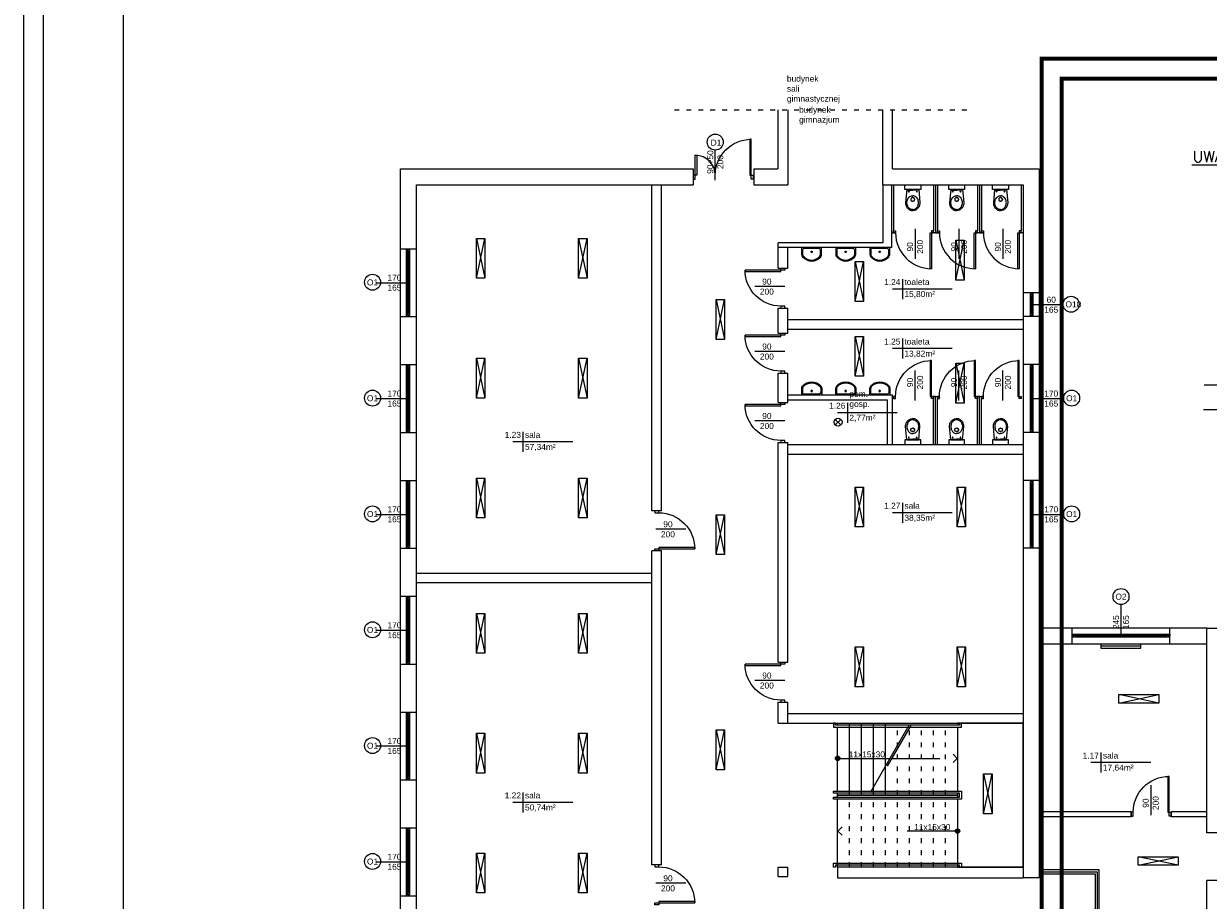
# Model space of a CAD drawing. Header units: millimetres. Extents: x 3698380 to 4312681, y 679670 to 844285.
# Tile 63 of 100: x 4041515 to 4071183, y 786914 to 808861. Entities that reach past the tile are written whole.
import ezdxf
from ezdxf.enums import TextEntityAlignment as Align
from ezdxf.lldxf.tags import DXFTag

# ---------------------------------------------------------------- set-up
doc = ezdxf.new("R2010")
doc.units = ezdxf.units.MM
doc.header["$LTSCALE"] = 10
doc.set_wipeout_variables(frame=1)
doc.linetypes.add('ACAD_ISO03W100', pattern=[30, 12, -18])
doc.linetypes.add('CHSW', pattern=[0])
for name, color, linetype, lineweight in [('253.Legenda_wodkan$0$_S_opis', 7, 'Continuous', 18), ('SAN_PRZEWODY_POWROTNE_C_O__NA_RZUCIE', 5, 'Continuous', 25), ('SAN_PRZEWODY_ZASILAJACE_C_O__NA_RZUCIE', 1, 'Continuous', 25), ('tabelka', 7, 'Continuous', 9)]:
    doc.layers.add(name, color=color, linetype=linetype, lineweight=lineweight)
for name, color, linetype in [('__INST_opisy', 3, 'Continuous'), ('A_sc_istn', 252, 'Continuous'), ('A_wymiary', 1, 'Continuous')]:
    doc.layers.add(name, color=color, linetype=linetype)
doc.styles.add('253.Legenda_wodkan$0$simplex', font='simplex.shx')
doc.styles.get("Standard").update_dxf_attribs({"font": 'arial.ttf'})
tags = doc.linetypes.add('DASHED', pattern=[19.05, 12.7, -6.35]).pattern_tags.tags
tags[6:7] = [DXFTag(74, 4), DXFTag(75, 0), DXFTag(340, '0'), DXFTag(46, 1.0), DXFTag(50, 0.0), DXFTag(44, 0.0), DXFTag(45, 0.0)]
tags[4:5] = [DXFTag(74, 4), DXFTag(75, 0), DXFTag(340, '0'), DXFTag(46, 1.0), DXFTag(50, 0.0), DXFTag(44, 0.0), DXFTag(45, 0.0)]
doc.linetypes.add('TRACKS', pattern='A,0.15,[130,ltypeshp.shx,S=0.25,R=0,X=0,Y=0],0.15', length=0.3)

# ---------------------------------------------------------------- blocks, each defined once
blk = doc.blocks.new('*U466')
at = {"color": 252}
for p, q in [((-57.5, 20), (-62.5, 20)), ((-62.5, 15), (-60, 15)), ((-60, 15), (-60, 17.5)), ((-60, 17.5), (-57.5, 17.5)), ((-55, 17.5), (-60, 17.5)), ((-60, 17.5), (-60, 12.5)), ((-60, 12.5), (-55, 12.5)), ((-57.5, 17.5), (-57.5, 20)), ((102.5, 20), (-57.5, 20)), ((-55, 12.5), (-55, 17.5)), ((100, 17.5), (-55, 17.5)), ((-55, 15), (100, 15)), ((-55, 12.5), (100, 12.5)), ((-55, 12.5), (100, 12.5)), ((105, 17.5), (100, 17.5)), ((100, 17.5), (100, 12.5)), ((100, 12.5), (105, 12.5)), ((107.5, 20), (102.5, 20)), ((102.5, 20), (102.5, 17.5)), ((102.5, 17.5), (105, 17.5)), ((105, 17.5), (105, 15)), ((105, 12.5), (105, 17.5)), ((105, 15), (107.5, 15))]:
    blk.add_line(p, q, dxfattribs=at)
for points in [[(-62.5, 20), (-62.5, 15), (-60, 15)], [(107.5, 20), (107.5, 15), (105, 15)]]:
    blk.add_lwpolyline(points, dxfattribs=at)
blk = doc.blocks.new('*U338')
at = {"color": 252}
blk.add_lwpolyline([(75, 0), (0, 0)], dxfattribs=at)
for tag, p in [('S', (30, 5)), ('H', (30, -20))]:
    blk.add_attdef(tag, text='', height=15, dxfattribs=at).set_placement(p, align=Align.CENTER)
blk = doc.blocks.new('*U461')
at = {"color": 252}
for p, q in [((-2.5, 20), (-7.5, 20)), ((-7.5, 15), (-5, 15)), ((-5, 15), (-5, 17.5)), ((-5, 17.5), (-2.5, 17.5)), ((0, 17.5), (-5, 17.5)), ((-5, 17.5), (-5, 12.5)), ((-5, 12.5), (0, 12.5)), ((-2.5, 17.5), (-2.5, 20)), ((47.5, 20), (-2.5, 20)), ((0, 12.5), (0, 17.5)), ((45, 17.5), (0, 17.5)), ((0, 15), (45, 15)), ((0, 12.5), (45, 12.5)), ((0, 12.5), (45, 12.5)), ((50, 17.5), (45, 17.5)), ((45, 17.5), (45, 12.5)), ((45, 12.5), (50, 12.5)), ((52.5, 20), (47.5, 20)), ((47.5, 20), (47.5, 17.5)), ((47.5, 17.5), (50, 17.5)), ((50, 17.5), (50, 15)), ((50, 12.5), (50, 17.5)), ((50, 15), (52.5, 15))]:
    blk.add_line(p, q, dxfattribs=at)
for points in [[(-7.5, 20), (-7.5, 15), (-5, 15)], [(52.5, 20), (52.5, 15), (50, 15)]]:
    blk.add_lwpolyline(points, dxfattribs=at)
blk = doc.blocks.new('*U462')
at = {"color": 252}
for p, q in [((-95, 20), (-100, 20)), ((-100, 15), (-97.5, 15)), ((-97.5, 15), (-97.5, 17.5)), ((-97.5, 17.5), (-95, 17.5)), ((-92.5, 17.5), (-97.5, 17.5)), ((-97.5, 17.5), (-97.5, 12.5)), ((-97.5, 12.5), (-92.5, 12.5)), ((-95, 17.5), (-95, 20)), ((140, 20), (-95, 20)), ((-92.5, 12.5), (-92.5, 17.5)), ((137.5, 17.5), (-92.5, 17.5)), ((-92.5, 15), (137.5, 15)), ((-92.5, 12.5), (137.5, 12.5)), ((-92.5, 12.5), (137.5, 12.5)), ((142.5, 17.5), (137.5, 17.5)), ((137.5, 17.5), (137.5, 12.5)), ((137.5, 12.5), (142.5, 12.5)), ((145, 20), (140, 20)), ((140, 20), (140, 17.5)), ((140, 17.5), (142.5, 17.5)), ((142.5, 17.5), (142.5, 15)), ((142.5, 12.5), (142.5, 17.5)), ((142.5, 15), (145, 15))]:
    blk.add_line(p, q, dxfattribs=at)
for points in [[(-100, 20), (-100, 15), (-97.5, 15)], [(145, 20), (145, 15), (142.5, 15)]]:
    blk.add_lwpolyline(points, dxfattribs=at)
blk = doc.blocks.new('*U259')
at = {"color": 252}
blk.add_lwpolyline([(75, 0), (0, 0)], dxfattribs=at)
for tag, p in [('H', (30, 20)), ('S', (30, -5))]:
    blk.add_attdef(tag, text='', height=15, rotation=180, dxfattribs=at).set_placement(p, align=Align.CENTER)
blk = doc.blocks.new('*U212')
blk.add_lwpolyline([(90, 105), (390, 105), (390, -75), (90, -75)], close=True)
blk.add_wipeout([(80, 285), (85, 285), (85, 280), (395, 280), (395, 285), (400, 285), (400, 275), (80, 275)])
for points in [[(-75, 285), (-75, -75), (90, -75), (90, 285)], [(80, 285), (85, 285), (85, 280), (395, 280), (395, 285), (400, 285), (400, 275), (80, 275)], [(90, 285), (390, 285), (390, 105), (90, 105)]]:
    blk.add_lwpolyline(points, close=True)
for points in [[(400, 115), (400, 110), (85, 110), (85, 100), (400, 100), (400, 95), (80, 95), (80, 115)], [(80, -75), (85, -75), (85, -70), (395, -70), (395, -75), (400, -75), (400, -65), (80, -65)]]:
    blk.add_wipeout(points)
for points in [[(400, 110), (85, 110), (85, 100), (400, 100), (400, 95), (80, 95), (80, 115), (400, 115)], [(80, -75), (85, -75), (85, -70), (395, -70), (395, -75), (400, -75), (400, -65), (80, -65)]]:
    blk.add_lwpolyline(points, close=True)
blk = doc.blocks.new('*U198')
h = blk.add_hatch(color=256)
h.dxf.hatch_style = 1
h.paths.add_polyline_path([(5.6, 0, 1), (-5.6, 0, 1)])
at = {"linetype": 'ACAD_ISO03W100', "lineweight": 15}
for q in [(-289, 10.6), (-289, -10.6)]:
    blk.add_line((-299.6, 0), q, dxfattribs=at)
at = {"linetype": 'ACAD_ISO03W100'}
blk.add_line((-135.6, 0), (-299.6, 0), dxfattribs=at)
blk.add_line((-5.6, 0), (-130.6, 0))
blk.add_lwpolyline([(-184.2, -84.2), (-87, 84.2)], dxfattribs=at)
blk.add_lwpolyline([(-179.2, -84.2), (-82, 84.2)])
at = {"ltscale": 100}
blk.add_circle((0, 0), 5.61, dxfattribs=at)
blk.add_attdef('OPIS_SCHODÓW', text='', height=15, rotation=180).set_placement((-73.1, -10), align=Align.MIDDLE_CENTER)
blk = doc.blocks.new('*U199')
h = blk.add_hatch(color=256)
h.dxf.hatch_style = 1
h.paths.add_polyline_path([(5.6, 0, 1), (-5.6, 0, 1)])
at = {"linetype": 'ACAD_ISO03W100', "lineweight": 15}
for q in [(-289, 10.6), (-289, -10.6)]:
    blk.add_line((-299.6, 0), q, dxfattribs=at)
at = {"linetype": 'ACAD_ISO03W100'}
blk.add_line((-5.6, 0), (-299.6, 0), dxfattribs=at)
at = {"ltscale": 100}
blk.add_circle((0, 0), 5.61, dxfattribs=at)
blk.add_attdef('OPIS_SCHODÓW', text='', height=15).set_placement((-63.1, 10), align=Align.MIDDLE_CENTER)
blk = doc.blocks.new('*U469')
at = {"color": 252}
for points in [[(35, 900), (35, 0), (0, 0), (0, 900)], [(-50, -100), (0, -100), (0, 0), (-50, 0)], [(950, 0), (950, -100), (900, -100), (900, 0)]]:
    blk.add_lwpolyline(points, close=True, dxfattribs=at)
blk.add_arc((0, 0), 900, 0, 90, dxfattribs=at)
blk = doc.blocks.new('A$C06B75830')
blk.add_lwpolyline([(-72.7, 30), (-94.5, 30), (-94.5, -30), (-73.8, -30)])
blk.add_lwpolyline([(-81, -27), (-73.8, -27, 0.181953), (-68.1, -24.8, 0.455925), (-68.3, 25.1, 0.203273), (-74.3, 27), (-85.8, 27, 0.340204), (-91.5, 22.6), (-91.5, -22.6, 0.429071), (-86.9, -27)], format="xyb", close=True)
blk.add_lwpolyline([(-87.4, -30, 0.01945), (-86.8, -30), (-81, -30), (-73.8, -30, 0.181953), (-66.1, -27.1, 0.455925), (-66.4, 27.4, 0.199786), (-74.5, 30), (-85.8, 30)], format="xyb")
blk.add_circle((-81.5, -0.2), 2.32)
blk = doc.blocks.new('A$C2A952524')
for p, q in [((-6.5, -22.6), (26.5, -19.5)), ((-6.5, -52.4), (-6.5, -22.6)), ((-5, -22.9), (-5, -37.5)), ((12.4, -28.9), (11.1, -30.6)), ((14, -27.3), (12.4, -28.9)), ((15.7, -26.1), (14, -27.3)), ((17.3, -25.1), (15.7, -26.1)), ((19.5, -24.2), (17.3, -25.1)), ((21.6, -23.6), (19.5, -24.2)), ((24.4, -23.1), (21.6, -23.6)), ((26.7, -23), (24.4, -23.1)), ((26.5, -19.5), (30.1, -19.8)), ((28.9, -23.1), (26.7, -23)), ((31, -23.5), (28.9, -23.1)), ((30.1, -19.8), (32, -20.2)), ((33.1, -24.1), (31, -23.5)), ((32, -20.2), (33.8, -20.8)), ((35.2, -25), (33.1, -24.1)), ((33.8, -20.8), (35.7, -21.5)), ((36.6, -25.7), (35.2, -25)), ((35.7, -21.5), (37.4, -22.4)), ((38.5, -27), (36.6, -25.7)), ((37.4, -22.4), (39.1, -23.5)), ((40.3, -28.6), (38.5, -27)), ((39.1, -23.5), (40.6, -24.8)), ((41, -29.5), (40.3, -28.6)), ((40.6, -24.8), (42, -26.2)), ((42.2, -31.1), (41, -29.5)), ((42, -26.2), (43.2, -27.7)), ((43.2, -27.7), (44.2, -29.2)), ((44.2, -29.2), (45.1, -30.9)), ((-6.5, -52.4), (26.5, -55.5)), ((-5, -52.1), (-5, -37.5)), ((9.1, -35.7), (9, -37.5)), ((9.1, -39.3), (9, -37.5)), ((9.4, -34.3), (9.1, -35.7)), ((9.4, -40.7), (9.1, -39.3)), ((10.1, -32.5), (9.4, -34.3)), ((10.1, -42.5), (9.4, -40.7)), ((11.1, -30.6), (10.1, -32.5)), ((11.1, -44.4), (10.1, -42.5)), ((12.4, -46.1), (11.1, -44.4)), ((14, -47.7), (12.4, -46.1)), ((14, -37.5), (14, -36.5)), ((14, -37.5), (14, -38.5)), ((15.7, -48.9), (14, -47.7)), ((17.3, -49.9), (15.7, -48.9)), ((19.5, -50.8), (17.3, -49.9)), ((17.5, -33), (19.5, -33)), ((17.5, -42), (19.5, -42)), ((21.6, -51.4), (19.5, -50.8)), ((24.4, -51.9), (21.6, -51.4)), ((23, -36.5), (23, -37.5)), ((23, -38.5), (23, -37.5)), ((26.7, -52), (24.4, -51.9)), ((26.5, -55.5), (30.1, -55.2)), ((28.9, -51.9), (26.7, -52)), ((31, -51.5), (28.9, -51.9)), ((30.1, -55.2), (32, -54.8)), ((33.1, -50.9), (31, -51.5)), ((32, -54.8), (33.8, -54.2)), ((35.2, -50), (33.1, -50.9)), ((33.8, -54.2), (35.7, -53.5)), ((36.6, -49.4), (35.2, -50)), ((35.7, -53.5), (37.4, -52.6)), ((38.5, -48.1), (36.6, -49.4)), ((37.4, -52.6), (39.1, -51.5)), ((40.3, -46.4), (38.5, -48.1)), ((39.1, -51.5), (40.6, -50.2)), ((41, -45.6), (40.3, -46.4)), ((40.6, -50.2), (42, -48.8)), ((42.2, -43.9), (41, -45.6)), ((42, -48.8), (43.2, -47.4)), ((42.9, -32.5), (42.2, -31.1)), ((42.9, -42.5), (42.2, -43.9)), ((43.3, -33.5), (42.9, -32.5)), ((43.3, -41.5), (42.9, -42.5)), ((43.2, -47.4), (44.2, -45.8)), ((43.8, -35.3), (43.3, -33.5)), ((43.8, -39.7), (43.3, -41.5)), ((44, -37.2), (43.8, -35.3)), ((44, -37.8), (43.8, -39.7)), ((44, -37.5), (44, -37.2)), ((44, -37.5), (44, -37.8)), ((44.2, -45.8), (45.1, -44.1)), ((45.1, -30.9), (45.7, -32.5)), ((45.1, -44.1), (45.7, -42.5)), ((45.7, -32.5), (46.1, -34.2)), ((45.7, -42.5), (46.1, -40.8)), ((46.1, -34.2), (46.4, -35.9)), ((46.1, -40.8), (46.4, -39.1)), ((46.4, -35.9), (46.5, -37.5)), ((46.4, -39.1), (46.5, -37.5))]:
    blk.add_line(p, q)
for centre in [(-0.9, -27.6), (-0.9, -47.4)]:
    blk.add_circle(centre, 0.965)
for centre, start, end in [((17.5, -36.5), 90, 180), ((17.5, -38.5), 180, 270), ((19.5, -36.5), 0, 90), ((19.5, -38.5), 270, 0)]:
    blk.add_arc(centre, 3.5, start, end)
blk = doc.blocks.new('*U470')
at = {"color": 252}
for points in [[(35, 900), (35, 0), (0, 0), (0, 900)], [(-50, -50), (0, -50), (0, 0), (-50, 0)], [(950, 0), (950, -50), (900, -50), (900, 0)]]:
    blk.add_lwpolyline(points, close=True, dxfattribs=at)
blk.add_arc((0, 0), 900, 0, 90, dxfattribs=at)
blk = doc.blocks.new('*U194')
blk.add_arc((0, 0), 500, 0, 90)
blk.add_wipeout([(0, 500), (35, 500), (35, 0), (0, 0)])
blk.add_wipeout([(0, 500), (35, 500), (35, 0), (0, 0)])
blk.add_wipeout([(0, 500), (35, 500), (35, 0), (0, 0)])
for points in [[(35, 500), (35, 0), (0, 0), (0, 500)], [(-50, -100), (0, -100), (0, 0), (-50, 0)]]:
    blk.add_lwpolyline(points, close=True)
blk = doc.blocks.new('*U193')
blk.add_arc((0, 0), 900, 0, 90)
blk.add_wipeout([(0, 900), (35, 900), (35, 0), (0, 0)])
blk.add_wipeout([(0, 900), (35, 900), (35, 0), (0, 0)])
blk.add_wipeout([(0, 900), (35, 900), (35, 0), (0, 0)])
for points in [[(35, 900), (35, 0), (0, 0), (0, 900)], [(-50, -100), (0, -100), (0, 0), (-50, 0)]]:
    blk.add_lwpolyline(points, close=True)
blk = doc.blocks.new('d')
at = {"layer": 'A_sc_istn', "color": 252, "linetype": 'ACAD_ISO03W100'}
blk.add_lwpolyline([(3709175.85, 806702.02), (3716675.85, 806702.02)], dxfattribs=at)
at = {"layer": 'A_sc_istn', "color": 252}
for points in [[(3711764.74, 806702.02), (3711764.74, 805227.02)], [(3712014.74, 806702.02), (3712014.74, 804827.02)], [(3714384.92, 806702.02), (3714384.92, 804827.02)], [(3714634.96, 805227.02), (3714634.94, 806702.02)], [(3709014.74, 780227.02), (3702314.74, 780227.02), (3702314.74, 805227.02), (3709649.74, 805227.02)], [(3709649.74, 805227.02), (3709649.74, 804827.02)], [(3711164.74, 805227.04), (3711164.74, 804827.04)], [(3711164.74, 805227.02), (3711764.74, 805227.02)], [(3714634.96, 805227.02), (3718314.74, 805227.02), (3718314.74, 787477.02)], [(3708614.74, 780627.02), (3702714.74, 780627.02), (3702714.74, 804827.02), (3709649.74, 804827.02)], [(3708614.74, 796665.5), (3708614.74, 804827.02)], [(3708854.74, 796665.5), (3708854.74, 804827.02)], [(3714394.96, 804827.02), (3714394.96, 803377.02), (3711774.74, 803377.02)], [(3714614.74, 804827.02), (3714614.74, 803257.02), (3711774.74, 803257.02)], [(3714384.92, 804827.02), (3717914.74, 804827.02), (3717914.74, 787477.02)], [(3714614.74, 804827.02), (3714614.74, 803627.02), (3714690.18, 803627.02)], [(3714664.74, 804827.02), (3714664.74, 803677.02), (3714690.18, 803677.02)], [(3715714.74, 804827.02), (3715714.74, 803627.02), (3715639.3, 803627.02)], [(3715664.74, 804827.02), (3715664.74, 803677.02), (3715639.3, 803677.02)], [(3715714.74, 804827.02), (3715714.74, 803627.02), (3715790.18, 803627.02)], [(3715764.74, 804827.02), (3715764.74, 803677.02), (3715790.18, 803677.02)], [(3716814.74, 804827.02), (3716814.74, 803627.02), (3716739.3, 803627.02)], [(3716764.74, 804827.02), (3716764.74, 803677.02), (3716739.3, 803677.02)], [(3716814.74, 804827.02), (3716814.74, 803627.02), (3716890.18, 803627.02)], [(3716864.74, 804827.02), (3716864.74, 803677.02), (3716890.18, 803677.02)], [(3717914.74, 804827.02), (3717914.74, 803627.02), (3717839.3, 803627.02)], [(3717864.74, 804827.02), (3717864.74, 803677.02), (3717839.3, 803677.02)], [(3704220.46, 803486.39), (3704432.59, 802486.39)], [(3704220.46, 802486.39), (3704432.59, 803486.39)], [(3706776.66, 803486.39), (3706988.79, 802486.39)], [(3706776.66, 802486.39), (3706988.79, 803486.39)], [(3716221, 803443.34), (3716433.14, 802443.34)], [(3716221, 802443.34), (3716433.14, 803443.34)], [(3702314.74, 803227.02), (3702714.74, 803227.02)], [(3711774.74, 802740.7), (3711774.74, 803377.02)], [(3712014.74, 802740.7), (3712014.74, 803257.02)], [(3713699.7, 802908.49), (3713911.83, 801908.49)], [(3713699.7, 801908.49), (3713911.83, 802908.49)], [(3711774.74, 802740.7), (3712014.74, 802740.7)], [(3716136.39, 802216.74), (3714636.39, 802216.74)], [(3714886.39, 802466.74), (3714886.39, 801966.74)], [(3710218.34, 801956.3), (3710430.47, 800956.3)], [(3710218.34, 800956.3), (3710430.47, 801956.3)], [(3718314.78, 802127.02), (3717914.78, 802127.02)], [(3711774.74, 801114.13), (3711774.74, 801740.7)], [(3711774.74, 801740.7), (3712014.74, 801740.7)], [(3712014.74, 801114.13), (3712014.74, 801740.7)], [(3702314.76, 801527.02), (3702714.76, 801527.02)], [(3712014.74, 801457.02), (3717914.74, 801457.02)], [(3718314.78, 801527.02), (3717914.78, 801527.02)], [(3711774.74, 801114.13), (3712014.74, 801114.13)], [(3712014.74, 801217.02), (3717914.74, 801217.02)], [(3713699.7, 801033.57), (3713911.83, 800033.57)], [(3713699.7, 800033.57), (3713911.83, 801033.57)], [(3714886.39, 800976.18), (3714886.39, 800476.18)], [(3704220.46, 800486.39), (3704432.59, 799486.39)], [(3704220.46, 799486.39), (3704432.59, 800486.39)], [(3706776.66, 800486.39), (3706988.79, 799486.39)], [(3706776.66, 799486.39), (3706988.79, 800486.39)], [(3716136.39, 800726.18), (3714636.39, 800726.18)], [(3702314.74, 800327.02), (3702714.74, 800327.02)], [(3716221, 800357.92), (3716433.14, 799357.92)], [(3716221, 799357.92), (3716433.14, 800357.92)], [(3718314.74, 800327.02), (3717914.74, 800327.02)], [(3711774.74, 799376.77), (3711774.74, 800114.13)], [(3711774.74, 800114.13), (3712014.74, 800114.13)], [(3712014.74, 799376.77), (3712014.74, 800114.13)], [(3714634.96, 798327.02), (3714634.96, 799557.02), (3712014.74, 799557.02)], [(3711774.74, 799376.77), (3712014.74, 799376.77)], [(3714514.96, 798327.02), (3714514.96, 799437.02), (3712014.74, 799437.02)], [(3713508.74, 799370.34), (3713508.74, 798870.34)], [(3715714.74, 798327.02), (3715714.74, 799527.02), (3715639.3, 799527.02)], [(3715664.74, 798327.02), (3715664.74, 799477.02), (3715639.3, 799477.02)], [(3715714.74, 798327.02), (3715714.74, 799527.02), (3715790.18, 799527.02)], [(3715764.74, 798327.02), (3715764.74, 799477.02), (3715790.18, 799477.02)], [(3716814.74, 798327.02), (3716814.74, 799527.02), (3716739.3, 799527.02)], [(3716764.74, 798327.02), (3716764.74, 799477.02), (3716739.3, 799477.02)], [(3716814.74, 798327.02), (3716814.74, 799527.02), (3716890.18, 799527.02)], [(3716864.74, 798327.02), (3716864.74, 799477.02), (3716890.18, 799477.02)], [(3713203.56, 798955.69), (3713344.98, 798814.27)], [(3713344.98, 798955.69), (3713203.56, 798814.27)], [(3714758.74, 799120.34), (3713258.74, 799120.34)], [(3702314.76, 798627.02), (3702714.76, 798627.02)], [(3706633.81, 798390.01), (3705133.81, 798390.01)], [(3705383.81, 798640.01), (3705383.81, 798140.01)], [(3711774.74, 792877.01), (3711774.74, 798376.77)], [(3711774.74, 798376.77), (3712014.74, 798376.77)], [(3712014.74, 792877.01), (3712014.74, 798376.77)], [(3718314.72, 798627.02), (3717914.72, 798627.02)], [(3712014.74, 798327.02), (3717914.74, 798327.02)], [(3712014.74, 798087.02), (3717914.74, 798087.02)], [(3704220.46, 797486.39), (3704432.59, 796486.39)], [(3704220.46, 796486.39), (3704432.59, 797486.39)], [(3706776.66, 797486.39), (3706988.79, 796486.39)], [(3706776.66, 796486.39), (3706988.79, 797486.39)], [(3702314.74, 797427.02), (3702714.74, 797427.02)], [(3713699.7, 797260.22), (3713911.83, 796260.22)], [(3713699.7, 796260.22), (3713911.83, 797260.22)], [(3716255.89, 797260.22), (3716468.02, 796260.22)], [(3716255.89, 796260.22), (3716468.02, 797260.22)], [(3718314.74, 797427.02), (3717914.74, 797427.02)], [(3722514.74, 788607.02), (3722514.74, 793727.02), (3744014.74, 793727.02), (3744014.74, 797027.02)], [(3708854.74, 796665.5), (3708614.74, 796665.5)], [(3716136.39, 796615.49), (3714636.39, 796615.49)], [(3714886.39, 796865.49), (3714886.39, 796365.49)], [(3710218.34, 796567.89), (3710430.47, 795567.89)], [(3710218.34, 795567.89), (3710430.47, 796567.89)], [(3702314.76, 795727.02), (3702714.76, 795727.02)], [(3718314.72, 795727.02), (3717914.72, 795727.02)], [(3708614.74, 787800.4), (3708614.74, 795665.5)], [(3708854.74, 795665.5), (3708614.74, 795665.5)], [(3708854.74, 787800.4), (3708854.74, 795665.5)], [(3702714.74, 795107.07), (3708614.74, 795107.07)], [(3702714.74, 794867.07), (3708614.74, 794867.07)], [(3702314.74, 794527.02), (3702714.74, 794527.02)], [(3704220.46, 794097.98), (3704432.59, 793097.98)], [(3704220.46, 793097.98), (3704432.59, 794097.98)], [(3706776.66, 794097.98), (3706988.79, 793097.98)], [(3706776.66, 793097.98), (3706988.79, 794097.98)], [(3722514.74, 793727.02), (3718314.74, 793727.02)], [(3719134.42, 793327.02), (3719134.42, 793727.02)], [(3721584.42, 793327.02), (3721584.42, 793727.02)], [(3722514.74, 793327.02), (3718314.74, 793327.02)], [(3713699.7, 793260.22), (3713911.83, 792260.22)], [(3713699.7, 792260.22), (3713911.83, 793260.22)], [(3716255.89, 793260.22), (3716468.02, 792260.22)], [(3716255.89, 792260.22), (3716468.02, 793260.22)], [(3702314.76, 792827.02), (3702714.76, 792827.02)], [(3711774.74, 792877.01), (3712014.74, 792877.01)], [(3711774.74, 791347.02), (3711774.74, 791877.01)], [(3711774.74, 791877.01), (3712014.74, 791877.01)], [(3712014.74, 791347.02), (3712014.74, 791877.01)], [(3720309.27, 791852.42), (3721309.27, 792064.55)], [(3721309.27, 791852.42), (3720309.27, 792064.55)], [(3702314.74, 791627.02), (3702714.74, 791627.02)], [(3712014.74, 791587.02), (3717914.74, 791587.02)], [(3711774.74, 791347.02), (3717914.74, 791347.02)], [(3704220.46, 791097.98), (3704432.59, 790097.98)], [(3704220.46, 790097.98), (3704432.59, 791097.98)], [(3706776.66, 791097.98), (3706988.79, 790097.98)], [(3706776.66, 790097.98), (3706988.79, 791097.98)], [(3710218.34, 791179.48), (3710430.47, 790179.48)], [(3710218.34, 790179.48), (3710430.47, 791179.48)], [(3721107.72, 790361.41), (3719607.72, 790361.41)], [(3719857.72, 790611.41), (3719857.72, 790111.41)], [(3702314.76, 789927.02), (3702714.76, 789927.02)], [(3705383.81, 789613.31), (3705383.81, 789113.31)], [(3706633.81, 789363.31), (3705133.81, 789363.31)], [(3720616.18, 789127.02), (3718314.74, 789127.02)], [(3720616.18, 789007.02), (3718314.74, 789007.02)], [(3720616.18, 789007.02), (3720616.18, 789127.02)], [(3722514.74, 789127.02), (3721616.18, 789127.02)], [(3721616.18, 789007.02), (3721616.18, 789127.02)], [(3722514.74, 789007.02), (3721616.18, 789007.02)], [(3702314.74, 788727.02), (3702714.74, 788727.02)], [(3722914.74, 788607.02), (3722514.74, 788607.02)], [(3704220.46, 788097.98), (3704432.59, 787097.98)], [(3704220.46, 787097.98), (3704432.59, 788097.98)], [(3706776.66, 788097.98), (3706988.79, 787097.98)], [(3706776.66, 787097.98), (3706988.79, 788097.98)], [(3720790, 787793.16), (3721790, 788005.3)], [(3721790, 787793.16), (3720790, 788005.3)], [(3708854.74, 787800.4), (3708614.74, 787800.4)], [(3711774.74, 787507.02), (3711774.74, 787747.02)], [(3711774.74, 787747.02), (3712014.74, 787747.02)], [(3712014.74, 787507.02), (3712014.74, 787747.02)], [(3711774.74, 787507.02), (3712014.74, 787507.02)], [(3718314.74, 787477.02), (3717914.74, 787477.02)], [(3719814.74, 787677.02), (3718314.74, 787677.02)], [(3718314.74, 787627.02), (3719764.74, 787627.02), (3719764.74, 783327.02)], [(3718314.74, 787577.02), (3719714.74, 787577.02), (3719714.74, 783327.02)], [(3719814.74, 784827.02), (3719814.74, 787677.02)], [(3726964.74, 781227.02), (3722514.74, 781227.02), (3722514.74, 787407.02)], [(3722914.74, 787407.02), (3722514.74, 787407.02)], [(3702314.76, 787027.02), (3702714.76, 787027.02)]]:
    blk.add_lwpolyline(points, dxfattribs=at)
for points in [[(3714945.62, 804711.04), (3714945.62, 804827.02), (3715344.22, 804827.02), (3715344.22, 804711.04)], [(3716045.62, 804711.04), (3716045.62, 804827.02), (3716444.22, 804827.02), (3716444.22, 804711.04)], [(3717145.62, 804711.04), (3717145.62, 804827.02), (3717544.22, 804827.02), (3717544.22, 804711.04)], [(3704432.59, 803486.39), (3704432.59, 802486.39), (3704220.46, 802486.39), (3704220.46, 803486.39)], [(3706988.79, 803486.39), (3706988.79, 802486.39), (3706776.66, 802486.39), (3706776.66, 803486.39)], [(3716433.14, 803443.34), (3716433.14, 802443.34), (3716221, 802443.34), (3716221, 803443.34)], [(3713911.83, 802908.49), (3713911.83, 801908.49), (3713699.7, 801908.49), (3713699.7, 802908.49)], [(3710430.47, 801956.3), (3710430.47, 800956.3), (3710218.34, 800956.3), (3710218.34, 801956.3)], [(3713911.83, 801033.57), (3713911.83, 800033.57), (3713699.7, 800033.57), (3713699.7, 801033.57)], [(3704432.59, 800486.39), (3704432.59, 799486.39), (3704220.46, 799486.39), (3704220.46, 800486.39)], [(3706988.79, 800486.39), (3706988.79, 799486.39), (3706776.66, 799486.39), (3706776.66, 800486.39)], [(3716433.14, 800357.92), (3716433.14, 799357.92), (3716221, 799357.92), (3716221, 800357.92)], [(3714945.62, 798443), (3714945.62, 798327.02), (3715344.22, 798327.02), (3715344.22, 798443)], [(3716045.62, 798443), (3716045.62, 798327.02), (3716444.22, 798327.02), (3716444.22, 798443)], [(3717145.62, 798443), (3717145.62, 798327.02), (3717544.22, 798327.02), (3717544.22, 798443)], [(3704432.59, 797486.39), (3704432.59, 796486.39), (3704220.46, 796486.39), (3704220.46, 797486.39)], [(3706988.79, 797486.39), (3706988.79, 796486.39), (3706776.66, 796486.39), (3706776.66, 797486.39)], [(3713911.83, 797260.22), (3713911.83, 796260.22), (3713699.7, 796260.22), (3713699.7, 797260.22)], [(3716468.02, 797260.22), (3716468.02, 796260.22), (3716255.89, 796260.22), (3716255.89, 797260.22)], [(3710430.47, 796567.89), (3710430.47, 795567.89), (3710218.34, 795567.89), (3710218.34, 796567.89)], [(3704432.59, 794097.98), (3704432.59, 793097.98), (3704220.46, 793097.98), (3704220.46, 794097.98)], [(3706988.79, 794097.98), (3706988.79, 793097.98), (3706776.66, 793097.98), (3706776.66, 794097.98)], [(3720859.42, 793327.02), (3719859.42, 793327.02), (3719859.42, 793227.02), (3720859.42, 793227.02)], [(3713911.83, 793260.22), (3713911.83, 792260.22), (3713699.7, 792260.22), (3713699.7, 793260.22)], [(3716468.02, 793260.22), (3716468.02, 792260.22), (3716255.89, 792260.22), (3716255.89, 793260.22)], [(3720309.27, 792064.55), (3721309.27, 792064.55), (3721309.27, 791852.42), (3720309.27, 791852.42)], [(3704432.59, 791097.98), (3704432.59, 790097.98), (3704220.46, 790097.98), (3704220.46, 791097.98)], [(3706988.79, 791097.98), (3706988.79, 790097.98), (3706776.66, 790097.98), (3706776.66, 791097.98)], [(3710430.47, 791179.48), (3710430.47, 790179.48), (3710218.34, 790179.48), (3710218.34, 791179.48)], [(3704432.59, 788097.98), (3704432.59, 787097.98), (3704220.46, 787097.98), (3704220.46, 788097.98)], [(3706988.79, 788097.98), (3706988.79, 787097.98), (3706776.66, 787097.98), (3706776.66, 788097.98)], [(3720790, 788005.3), (3721790, 788005.3), (3721790, 787793.16), (3720790, 787793.16)]]:
    blk.add_lwpolyline(points, close=True, dxfattribs=at)
at = {"layer": 'A_sc_istn', "color": 252, "linetype": 'TRACKS', "ltscale": 20}
blk.add_lwpolyline([(3720859.42, 793277.02), (3719859.42, 793277.02)], dxfattribs=at)
at = {"layer": 'A_sc_istn', "color": 252}
for centre, radius in [((3701615.72, 802387.2), 200), ((3719110.34, 801836.03), 200), ((3701615.72, 799487.2), 200), ((3719125.17, 799486.92), 200), ((3713274.27, 798884.98), 100), ((3701615.72, 796587.2), 200), ((3719125.17, 796586.92), 200), ((3720360.72, 794518.12), 200), ((3701615.72, 793687.2), 200), ((3701615.72, 790787.2), 200), ((3701615.72, 787887.2), 200)]:
    blk.add_circle(centre, radius, dxfattribs=at)
for name, p, xscale, yscale, zscale, rotation in [('A$C2A952524', (3715519.76, 804645.73), 10, 10, 10, 270), ('A$C2A952524', (3716619.76, 804645.73), 10, 10, 10, 270), ('A$C2A952524', (3717719.76, 804645.73), 10, 10, 10, 270), ('*U466', (3702664.7, 802602.02), -10, 10, 10, 90), ('A$C06B75830', (3712612.79, 802471.37), 8.333333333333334, 8.333333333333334, 8.333333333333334, 270), ('A$C06B75830', (3713466.09, 802471.37), 8.333333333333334, 8.333333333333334, 8.333333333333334, 270), ('A$C06B75830', (3714319.39, 802471.37), 8.333333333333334, 8.333333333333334, 8.333333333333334, 270), ('*U461', (3717964.79, 802052.02), 10, 10, 10, 270), ('*U466', (3702664.7, 799702.02), -10, 10, 10, 90), ('*U466', (3717964.79, 799702.02), 10, 10, 10, 270), ('A$C06B75830', (3712614.56, 800344.55), -8.333333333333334, 8.333333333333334, 8.333333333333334, 270), ('A$C06B75830', (3713467.87, 800344.55), -8.333333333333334, 8.333333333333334, 8.333333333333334, 270), ('A$C06B75830', (3714321.16, 800344.55), -8.333333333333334, 8.333333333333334, 8.333333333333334, 270), ('A$C2A952524', (3715519.76, 798508.31), -10, 10, 10, 270), ('A$C2A952524', (3716619.76, 798508.31), -10, 10, 10, 270), ('A$C2A952524', (3717719.76, 798508.31), -10, 10, 10, 270), ('*U466', (3702664.7, 796802.02), -10, 10, 10, 90), ('*U466', (3717964.79, 796802.02), 10, 10, 10, 270), ('*U466', (3702664.7, 793902.02), -10, 10, 10, 90), ('*U466', (3702664.7, 791002.02), -10, 10, 10, 90), ('*U466', (3702664.7, 788102.02), -10, 10, 10, 90)]:
    blk.add_blockref(name, p, dxfattribs=dict(at, xscale=xscale, yscale=yscale, zscale=zscale, rotation=rotation))
at = {"layer": 'A_sc_istn', "color": 252, "linetype": 'ACAD_ISO03W100'}
ref = blk.add_blockref('*U259', (3715203.45, 802974.85), dxfattribs=dict(at, xscale=-10, yscale=10, zscale=10, rotation=270))
ref.add_attrib('S', '90', dxfattribs={"layer": '0', "color": 252, "height": 150, "rotation": 90}).set_placement((3715153.45, 803274.85), align=Align.CENTER)
ref.add_attrib('H', '200', dxfattribs={"layer": '0', "color": 252, "height": 150, "rotation": 90}).set_placement((3715403.45, 803274.85), align=Align.CENTER)
ref = blk.add_blockref('*U259', (3716303.45, 802974.85), dxfattribs=dict(at, xscale=-10, yscale=10, zscale=10, rotation=270))
ref.add_attrib('S', '90', dxfattribs={"layer": '0', "color": 252, "height": 150, "rotation": 90}).set_placement((3716253.45, 803274.85), align=Align.CENTER)
ref.add_attrib('H', '200', dxfattribs={"layer": '0', "color": 252, "height": 150, "rotation": 90}).set_placement((3716503.45, 803274.85), align=Align.CENTER)
ref = blk.add_blockref('*U259', (3717403.45, 802974.85), dxfattribs=dict(at, xscale=-10, yscale=10, zscale=10, rotation=270))
ref.add_attrib('S', '90', dxfattribs={"layer": '0', "color": 252, "height": 150, "rotation": 90}).set_placement((3717353.45, 803274.85), align=Align.CENTER)
ref.add_attrib('H', '200', dxfattribs={"layer": '0', "color": 252, "height": 150, "rotation": 90}).set_placement((3717603.45, 803274.85), align=Align.CENTER)
at = {"layer": 'A_sc_istn', "color": 252, "rotation": 180}
for p in [(3715614.74, 803627.02), (3716714.74, 803627.02), (3717814.74, 803627.02)]:
    blk.add_blockref('*U470', p, dxfattribs=at)
at = {"layer": 'A_sc_istn', "color": 252, "linetype": 'ACAD_ISO03W100'}
ref = blk.add_blockref('*U338', (3702464.7, 802377.02), dxfattribs=dict(at, xscale=-10, yscale=10, zscale=10))
ref.add_attrib('S', '170', dxfattribs={"layer": '0', "color": 252, "height": 150}).set_placement((3702164.7, 802427.02), align=Align.CENTER)
ref.add_attrib('H', '165', dxfattribs={"layer": '0', "color": 252, "height": 150}).set_placement((3702164.7, 802177.02), align=Align.CENTER)
at = {"layer": 'A_sc_istn', "color": 252, "xscale": -1}
for p, rotation in [((3711844.74, 802690.7), 90), ((3711844.74, 801064.13), 90), ((3711844.74, 799326.77), 90), ((3708784.74, 795715.5), 270), ((3711844.74, 792827.01), 90), ((3708784.74, 786850.4), 270)]:
    blk.add_blockref('*U469', p, dxfattribs=dict(at, rotation=rotation))
at = {"layer": 'A_sc_istn', "color": 252, "linetype": 'ACAD_ISO03W100', "xscale": 10, "yscale": 10, "zscale": 10}
for p in [(3711192.57, 802279.41), (3711192.57, 800652.84), (3711192.57, 798915.48), (3708715.08, 796204.2), (3711192.57, 792415.72), (3708715.08, 787339.11)]:
    blk.add_blockref('*U338', p, dxfattribs=at).add_auto_attribs({'S': '90', 'H': '200'})
at = {"layer": 'A_sc_istn', "color": 252, "linetype": 'ACAD_ISO03W100'}
ref = blk.add_blockref('*U338', (3718914.78, 801826.74), dxfattribs=dict(at, xscale=-10, yscale=10, zscale=10))
ref.add_attrib('S', '60', dxfattribs={"layer": '0', "color": 252, "height": 150}).set_placement((3718614.78, 801876.74), align=Align.CENTER)
ref.add_attrib('H', '165', dxfattribs={"layer": '0', "color": 252, "height": 150}).set_placement((3718614.78, 801626.74), align=Align.CENTER)
at = {"layer": 'A_sc_istn', "color": 252, "xscale": -1}
for name, p in [('*U470', (3715614.74, 799527.02)), ('*U470', (3716714.74, 799527.02)), ('*U470', (3717814.74, 799527.02)), ('*U469', (3721566.18, 789117.02))]:
    blk.add_blockref(name, p, dxfattribs=at)
at = {"layer": 'A_sc_istn', "color": 252, "linetype": 'ACAD_ISO03W100', "xscale": 10, "yscale": 10, "zscale": 10, "rotation": 270}
for p in [(3715203.45, 800179.2), (3716303.45, 800179.2), (3717403.45, 800179.2)]:
    blk.add_blockref('*U259', p, dxfattribs=at).add_auto_attribs({'S': '90', 'H': '200'})
at = {"layer": 'A_sc_istn', "color": 252, "linetype": 'ACAD_ISO03W100'}
ref = blk.add_blockref('*U338', (3702464.7, 799477.02), dxfattribs=dict(at, xscale=-10, yscale=10, zscale=10))
ref.add_attrib('S', '170', dxfattribs={"layer": '0', "color": 252, "height": 150}).set_placement((3702164.7, 799527.02), align=Align.CENTER)
ref.add_attrib('H', '165', dxfattribs={"layer": '0', "color": 252, "height": 150}).set_placement((3702164.7, 799277.02), align=Align.CENTER)
ref = blk.add_blockref('*U338', (3718914.78, 799476.74), dxfattribs=dict(at, xscale=-10, yscale=10, zscale=10))
ref.add_attrib('S', '170', dxfattribs={"layer": '0', "color": 252, "height": 150}).set_placement((3718614.78, 799526.74), align=Align.CENTER)
ref.add_attrib('H', '165', dxfattribs={"layer": '0', "color": 252, "height": 150}).set_placement((3718614.78, 799276.74), align=Align.CENTER)
ref = blk.add_blockref('*U338', (3702464.7, 796577.02), dxfattribs=dict(at, xscale=-10, yscale=10, zscale=10))
ref.add_attrib('S', '170', dxfattribs={"layer": '0', "color": 252, "height": 150}).set_placement((3702164.7, 796627.02), align=Align.CENTER)
ref.add_attrib('H', '165', dxfattribs={"layer": '0', "color": 252, "height": 150}).set_placement((3702164.7, 796377.02), align=Align.CENTER)
ref = blk.add_blockref('*U338', (3718914.78, 796576.74), dxfattribs=dict(at, xscale=-10, yscale=10, zscale=10))
ref.add_attrib('S', '170', dxfattribs={"layer": '0', "color": 252, "height": 150}).set_placement((3718614.78, 796626.74), align=Align.CENTER)
ref.add_attrib('H', '165', dxfattribs={"layer": '0', "color": 252, "height": 150}).set_placement((3718614.78, 796376.74), align=Align.CENTER)
ref = blk.add_blockref('*U259', (3720359.42, 793577.05), dxfattribs=dict(at, xscale=-10, yscale=10, zscale=10, rotation=270))
ref.add_attrib('S', '245', dxfattribs={"layer": '0', "color": 252, "height": 150, "rotation": 90}).set_placement((3720309.42, 793877.05), align=Align.CENTER)
ref.add_attrib('H', '165', dxfattribs={"layer": '0', "color": 252, "height": 150, "rotation": 90}).set_placement((3720559.42, 793877.05), align=Align.CENTER)
ref = blk.add_blockref('*U338', (3702464.7, 793677.02), dxfattribs=dict(at, xscale=-10, yscale=10, zscale=10))
ref.add_attrib('S', '170', dxfattribs={"layer": '0', "color": 252, "height": 150}).set_placement((3702164.7, 793727.02), align=Align.CENTER)
ref.add_attrib('H', '165', dxfattribs={"layer": '0', "color": 252, "height": 150}).set_placement((3702164.7, 793477.02), align=Align.CENTER)
at = {"layer": 'A_sc_istn', "color": 252, "xscale": -10, "yscale": 10, "zscale": 10}
blk.add_blockref('*U462', (3720584.42, 793377.05), dxfattribs=at)
at = {"layer": 'A_sc_istn', "color": 252, "linetype": 'ACAD_ISO03W100'}
ref = blk.add_blockref('*U338', (3702464.7, 790777.02), dxfattribs=dict(at, xscale=-10, yscale=10, zscale=10))
ref.add_attrib('S', '170', dxfattribs={"layer": '0', "color": 252, "height": 150}).set_placement((3702164.7, 790827.02), align=Align.CENTER)
ref.add_attrib('H', '165', dxfattribs={"layer": '0', "color": 252, "height": 150}).set_placement((3702164.7, 790577.02), align=Align.CENTER)
ref = blk.add_blockref('*U259', (3721104.18, 789047.36), dxfattribs=dict(at, xscale=-10, yscale=10, zscale=10, rotation=270))
ref.add_attrib('S', '90', dxfattribs={"layer": '0', "color": 252, "height": 150, "rotation": 90}).set_placement((3721054.18, 789347.36), align=Align.CENTER)
ref.add_attrib('H', '200', dxfattribs={"layer": '0', "color": 252, "height": 150, "rotation": 90}).set_placement((3721304.18, 789347.36), align=Align.CENTER)
ref = blk.add_blockref('*U338', (3702464.7, 787877.02), dxfattribs=dict(at, xscale=-10, yscale=10, zscale=10))
ref.add_attrib('S', '170', dxfattribs={"layer": '0', "color": 252, "height": 150}).set_placement((3702164.7, 787927.02), align=Align.CENTER)
ref.add_attrib('H', '165', dxfattribs={"layer": '0', "color": 252, "height": 150}).set_placement((3702164.7, 787677.02), align=Align.CENTER)
at = {"layer": 'A_sc_istn', "color": 252, "char_height": 300}
for s, width, insert, attachment_point in [('{\\H0.5x;budynek sali gimnastycznej}', 407.35, (3711994, 806863.73), 7), ('{\\H0.5x;budynek gimnazjum}', 232.5953, (3712299.12, 806336.99), 7), ('{\\H0.5x;O1}', 232.5953, (3701476.02, 802307.24), 7), ('{\\H0.5x;1.24}', 232.5953, (3714836.39, 802316.74), 9), ('{\\H0.5x;toaleta}', 232.5953, (3714936.39, 802316.74), 7), ('{\\H0.5x;15,80m²}', 232.5953, (3714936.39, 802166.74), 1), ('{\\H0.5x;O10}', 232.5953, (3718970.63, 801756.07), 7), ('{\\H0.5x;1.25}', 232.5953, (3714836.39, 800826.18), 9), ('{\\H0.5x;toaleta}', 232.5953, (3714936.39, 800826.18), 7), ('{\\H0.5x;13,82m²}', 232.5953, (3714936.39, 800676.18), 1), ('{\\H0.5x;O1}', 232.5953, (3701476.02, 799407.24), 7), ('{\\H0.5x;pom. gosp.}', 232.5953, (3713558.74, 799220.34), 7), ('{\\H0.5x;O1}', 232.5953, (3718985.47, 799406.95), 7), ('{\\H0.5x;1.26}', 232.5953, (3713458.74, 799220.34), 9), ('{\\H0.5x;2,77m²}', 232.5953, (3713558.74, 799070.34), 1), ('{\\H0.5x;1.23}', 232.5953, (3705333.81, 798490.01), 9), ('{\\H0.5x;57,34m²}', 232.5953, (3705433.81, 798340.01), 1), ('{\\H0.5x;sala}', 232.5953, (3705433.81, 798490.01), 7), ('{\\H0.5x;sala}', 232.5953, (3714936.39, 796715.49), 7), ('{\\H0.5x;O1}', 232.5953, (3701476.02, 796507.24), 7), ('{\\H0.5x;1.27}', 232.5953, (3714836.39, 796715.49), 9), ('{\\H0.5x;38,35m²}', 232.5953, (3714936.39, 796565.49), 1), ('{\\H0.5x;O1}', 232.5953, (3718985.47, 796506.95), 7), ('{\\H0.5x;O2}', 232.5953, (3720221.02, 794438.15), 7), ('{\\H0.5x;O1}', 232.5953, (3701476.02, 793607.24), 7), ('{\\H0.5x;O1}', 232.5953, (3701476.02, 790707.24), 7), ('{\\H0.5x;1.17}', 232.5953, (3719807.72, 790461.41), 9), ('{\\H0.5x;sala}', 232.5953, (3719907.72, 790461.41), 7), ('{\\H0.5x;17,64m²}', 232.5953, (3719907.72, 790311.41), 1), ('{\\H0.5x;1.22}', 232.5953, (3705333.81, 789463.31), 9), ('{\\H0.5x;sala}', 232.5953, (3705433.81, 789463.31), 7), ('{\\H0.5x;50,74m²}', 232.5953, (3705433.81, 789313.31), 1), ('{\\H0.5x;O1}', 232.5953, (3701476.02, 787807.24), 7)]:
    blk.add_mtext_dynamic_manual_height_columns(s, width=width, gutter_width=12.5, heights=[0], dxfattribs=dict(at, insert=insert, attachment_point=attachment_point))
at = {"layer": 'A_sc_istn', "color": 252}
blk.add_blockref('*U194', (3709699.74, 805067.18), dxfattribs=at)
at = {"layer": 'A_sc_istn', "color": 252, "xscale": 10, "yscale": 10, "zscale": 10, "rotation": 180}
blk.add_blockref('*U212', (3717164.74, 790597.02), dxfattribs=at)
at = {"layer": 'A_sc_istn', "color": 252}
for points in [[(3713564.74, 789547.02), (3713564.74, 791347.02)], [(3713864.74, 789547.02), (3713864.74, 791347.02)], [(3714164.74, 789547.02), (3714164.74, 791347.02)], [(3714464.74, 789547.02), (3714464.74, 791347.02)], [(3716918.41, 790077.77), (3717130.54, 789077.77)], [(3716918.41, 789077.77), (3717130.54, 790077.77)], [(3717914.74, 787747.02), (3713264.74, 787747.02), (3713264.74, 787477.02), (3717914.74, 787477.02)]]:
    blk.add_lwpolyline(points, dxfattribs=at)
at = {"layer": 'A_sc_istn', "color": 252, "linetype": 'ACAD_ISO03W100'}
for points in [[(3714764.74, 789547.02), (3714764.74, 791347.02)], [(3715064.74, 789547.02), (3715064.74, 791347.02)], [(3715364.74, 789547.02), (3715364.74, 791347.02)], [(3715664.74, 789547.02), (3715664.74, 791347.02)], [(3715964.74, 789547.02), (3715964.74, 791347.02)], [(3713564.74, 787747.02), (3713564.74, 789547.02)], [(3713864.74, 787747.02), (3713864.74, 789547.02)], [(3714164.74, 787747.02), (3714164.74, 789547.02)], [(3714464.74, 787747.02), (3714464.74, 789547.02)], [(3714764.74, 787747.02), (3714764.74, 789547.02)], [(3715064.74, 787747.02), (3715064.74, 789547.02)], [(3715364.74, 787747.02), (3715364.74, 789547.02)], [(3715664.74, 787747.02), (3715664.74, 789547.02)], [(3715964.74, 787747.02), (3715964.74, 789547.02)]]:
    blk.add_lwpolyline(points, dxfattribs=at)
at = {"layer": 'A_sc_istn', "color": 252}
blk.add_lwpolyline([(3717130.54, 790077.77), (3717130.54, 789077.77), (3716918.41, 789077.77), (3716918.41, 790077.77)], close=True, dxfattribs=at)
at = {"layer": 'A_sc_istn', "color": 252, "xscale": -1}
blk.add_blockref('*U193', (3711099.74, 805067.18), dxfattribs=at)
at = {"layer": 'A_sc_istn', "color": 252, "xscale": 10, "yscale": 10, "zscale": 10, "rotation": 180}
blk.add_blockref('*U198', (3713264.74, 790467.02), dxfattribs=at).add_auto_attribs({'OPIS_SCHODÓW': '11x15x30'})
at = {"layer": 'A_sc_istn', "color": 252, "linetype": 'ACAD_ISO03W100', "xscale": 10, "yscale": 10, "zscale": 10}
blk.add_blockref('*U199', (3716264.74, 788647.02), dxfattribs=at).add_auto_attribs({'OPIS_SCHODÓW': '11x15x30'})
at = {"layer": 'A_sc_istn', "color": 252}
blk.add_lwpolyline([(3711164.74, 804827.04), (3712014.74, 804827.02)], dxfattribs=at)
blk.add_circle((3710199.74, 805897.18), 200, dxfattribs=at)
at = {"layer": 'A_sc_istn', "color": 252, "xscale": 10, "yscale": 10, "zscale": 10, "rotation": 270}
blk.add_blockref('*U259', (3710199.74, 805697.18), dxfattribs=at).add_auto_attribs({'S': '90+50', 'H': '200'})
at = {"layer": 'A_sc_istn', "color": 252, "insert": (3710084.31, 805809.46), "char_height": 300, "attachment_point": 7}
blk.add_mtext_dynamic_manual_height_columns('{\\H0.5x;D1}', width=232.5953, gutter_width=12.5, heights=[0], dxfattribs=at)

msp = doc.modelspace()

# ---------------------------------------------------------------- block references
at = {"layer": 'A_wymiary'}
msp.add_blockref('d', (348635, 0), dxfattribs=at)

# ---------------------------------------------------------------- next in the draw order: linework, layer by layer
at = {"layer": '253.Legenda_wodkan$0$_S_opis'}
msp.add_line((4070773, 805326), (4072005, 805326), dxfattribs=at)
at = {"layer": '__INST_opisy', "ltscale": 2, "const_width": 100}
msp.add_lwpolyline([(4067008, 807988), (4109008, 807988), (4109008, 778288), (4067008, 778288), (4067008, 807988)], dxfattribs=at)
msp.add_lwpolyline([(4067508, 807488), (4108508, 807488), (4108508, 778788), (4067508, 778788)], close=True, dxfattribs=at)
at = {"layer": 'DEFPOINTS'}
msp.add_lwpolyline([(4042015, 767119), (4042015, 825519), (4131015, 825519), (4131015, 767119)], close=True, dxfattribs=at)
at = {"layer": 'SAN_PRZEWODY_POWROTNE_C_O__NA_RZUCIE', "linetype": 'DASHED'}
msp.add_line((4073268, 799196), (4071065, 799196), dxfattribs=at)
at = {"layer": 'SAN_PRZEWODY_ZASILAJACE_C_O__NA_RZUCIE', "linetype": 'CHSW'}
msp.add_line((4073283, 799808), (4071080, 799808), dxfattribs=at)
at = {"layer": 'tabelka'}
for points in [[(4041515, 766619), (4041515, 826019), (4131515, 826019), (4131515, 766619)], [(4044015, 767119), (4044015, 825519), (4131015, 825519), (4131015, 767119)]]:
    msp.add_lwpolyline(points, close=True, dxfattribs=at)

# ---------------------------------------------------------------- next in the draw order: texts
at = {"layer": '253.Legenda_wodkan$0$_S_opis', "style": '253.Legenda_wodkan$0$simplex'}
msp.add_text('UWAGI', height=281.2, dxfattribs=at).set_placement((4070791, 805392))

doc.saveas('drawing.dxf')
